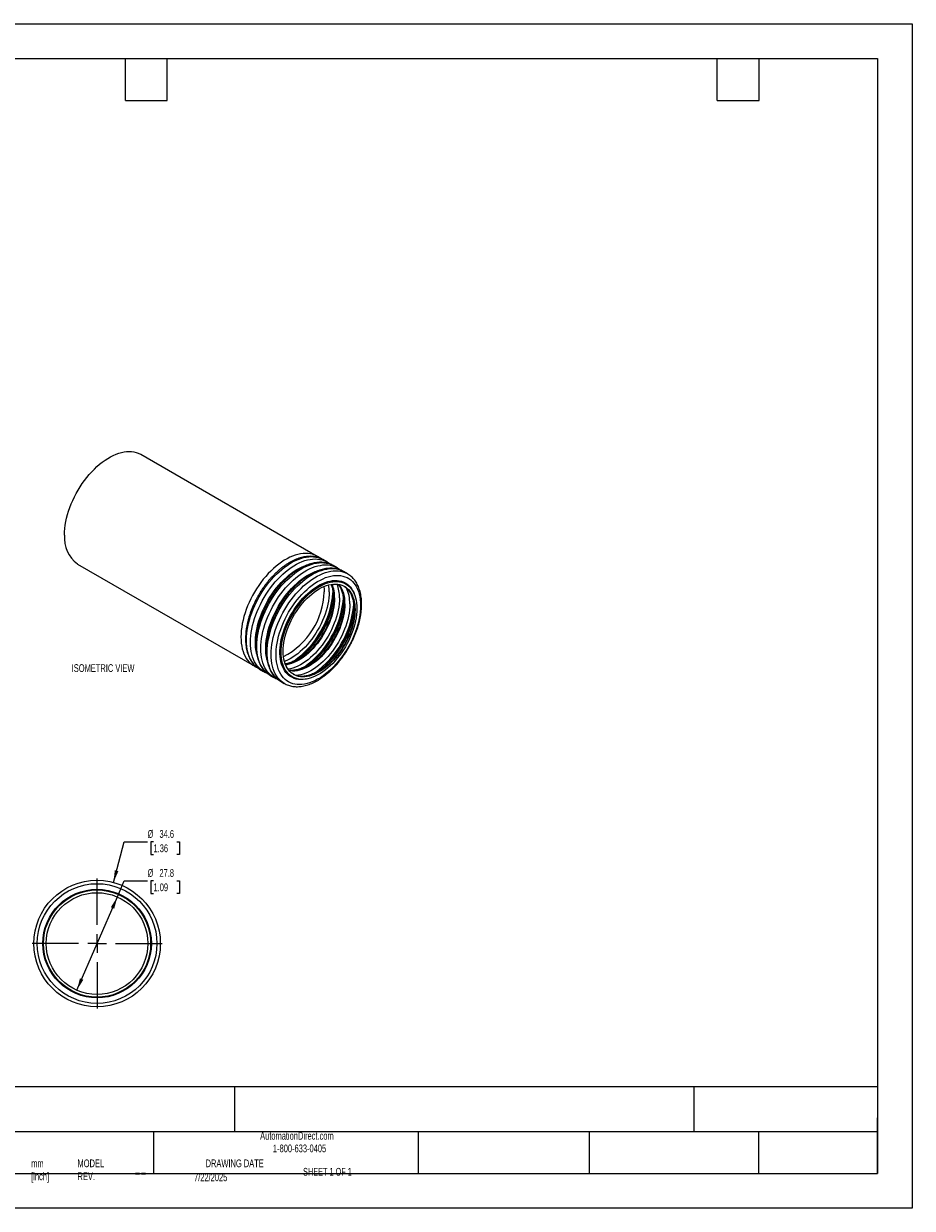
# Model space of a CAD drawing. Header units: millimetres. Extents: x 0 to 419, y 0 to 324.
# Tile 2 of 2: x 176 to 419, y 0 to 324. Entities that reach past the tile are written whole.
import ezdxf

# ---------------------------------------------------------------- set-up
doc = ezdxf.new("R2010")
doc.units = ezdxf.units.MM
doc.linetypes.add('CENTERX2', pattern=[20.32, 12.7, -2.54, 2.54, -2.54])
doc.layers.add('CENTER', color=40, linetype='CENTERX2')
doc.layers.add('DIMENSIONS', color=140, linetype='Continuous', lineweight=25)
doc.layers.add('TEXT', color=140, linetype='Continuous', lineweight=25)
doc.styles.add('SLDTEXTSTYLE0', font='TXT', dxfattribs={"width": 0.7})
doc.styles.add('SLDTEXTSTYLE1', font='TXT', dxfattribs={"width": 0.65})
doc.dimstyles.new('SLDDIMSTYLE0', dxfattribs={"dimtxt": 2.158008, "dimasz": 3.302, "dimexe": 0, "dimexo": 0.0625, "dimgap": 0.539502, "dimtad": 0, "dimtih": 1, "dimtoh": 1, "dimdec": 1, "dimrnd": 1e-09, "dimzin": 12, "dimdsep": 46, "dimtxsty": 'SLDTEXTSTYLE0', "dimsah": 1, "dimcen": 0, "dimadec": 0, "dimazin": 3, "dimtfac": 1, "dimtdec": 1, "dimtofl": 0, "dimtmove": 0, "dimatfit": 3, "dimfxl": 0, "dimfrac": 2, "dimtolj": 1, "dimtzin": 12, "dimarcsym": 0})
doc.dimstyles.new('SLDDIMSTYLE1', dxfattribs={"dimtxt": 2.158008, "dimasz": 3.302, "dimexe": 0, "dimexo": 0.0625, "dimgap": 0.539502, "dimtad": 0, "dimtih": 1, "dimtoh": 1, "dimdec": 1, "dimrnd": 1e-09, "dimzin": 12, "dimdsep": 46, "dimtxsty": 'SLDTEXTSTYLE0', "dimsah": 1, "dimcen": 0, "dimadec": 0, "dimazin": 3, "dimtfac": 1, "dimtdec": 1, "dimtofl": 0, "dimtmove": 0, "dimatfit": 3, "dimfxl": 0, "dimfrac": 2, "dimtolj": 1, "dimtzin": 12, "dimarcsym": 0})

# ---------------------------------------------------------------- blocks, each defined once
blk = doc.blocks.new('_D')
at = {"layer": 'DIMENSIONS'}
for p, q in [((200.57, 89.1), (203.54, 100.18)), ((203.54, 100.18), (209.89, 100.18)), ((211.52, 100.18), (210.79, 100.18)), ((210.79, 100.18), (210.79, 96.75)), ((217.93, 100.18), (218.66, 100.18)), ((218.66, 100.18), (218.66, 96.75)), ((210.79, 96.75), (211.52, 96.75)), ((218.66, 96.75), (217.93, 96.75))]:
    blk.add_line(p, q, dxfattribs=at)
blk.add_solid([(200.57, 89.1), (201.91, 92.16), (200.93, 92.42)], dxfattribs=at)
at = {"layer": 'DIMENSIONS', "char_height": 2.117, "attachment_point": 1, "style": 'SLDTEXTSTYLE0'}
for s, insert in [('%%c', (209.89, 103.4)), ('34.6', (213.15, 103.4)), ('1.36', (211.52, 99.48))]:
    blk.add_mtext(s, dxfattribs=dict(at, insert=insert))
blk = doc.blocks.new('_D_1')
at = {"layer": 'DIMENSIONS'}
for p, q in [((201.63, 85.14), (203.54, 89.52)), ((203.54, 89.52), (209.89, 89.52)), ((211.52, 89.52), (210.79, 89.52)), ((210.79, 89.52), (210.79, 86.09)), ((217.93, 89.52), (218.66, 89.52)), ((218.66, 89.52), (218.66, 86.09)), ((190.55, 59.64), (201.63, 85.14)), ((210.79, 86.09), (211.52, 86.09)), ((218.66, 86.09), (217.93, 86.09))]:
    blk.add_line(p, q, dxfattribs=at)
for points in [[(201.63, 85.14), (199.85, 82.31), (200.78, 81.9)], [(190.55, 59.64), (192.33, 62.47), (191.4, 62.87)]]:
    blk.add_solid(points, dxfattribs=at)
at = {"layer": 'DIMENSIONS', "char_height": 2.117, "attachment_point": 1, "style": 'SLDTEXTSTYLE0'}
for s, insert in [('%%c', (209.89, 92.74)), ('27.8', (213.15, 92.74)), ('1.09', (211.52, 88.82))]:
    blk.add_mtext(s, dxfattribs=dict(at, insert=insert))
blk = doc.blocks.new('SW_CENTERMARKSYMBOL_0')
at = {"layer": 'CENTER', "color": 0}
for p, q in [((0, 5.08), (0, 19.84)), ((-5.08, 0), (-19.84, 0)), ((0, 0), (-2.54, 0)), ((0, 0), (0, 2.54)), ((0, 0), (0, -2.54)), ((0, 0), (2.54, 0)), ((5.08, 0), (19.84, 0)), ((0, -5.08), (0, -19.84))]:
    blk.add_line(p, q, dxfattribs=at)

msp = doc.modelspace()

# ---------------------------------------------------------------- linework, layer by layer
at = {"color": 7, "linetype": 'Continuous'}
for p, q in [((0, 323.85), (419.1, 323.85)), ((419.1, 323.85), (419.1, 0)), ((419.1, 0), (0, 0))]:
    msp.add_line(p, q, dxfattribs=at)
for p, q in [((256.32, 178.24), (208.05, 206.1)), ((190.75, 176.14), (239.02, 148.27)), ((258.94, 176.73), (257.86, 177.35)), ((261.76, 175.1), (260.69, 175.72)), ((264.59, 173.46), (263.51, 174.09)), ((264.14, 170.66), (264.06, 170.71)), ((240.56, 147.39), (241.64, 146.76)), ((241.68, 146.74), (241.64, 146.76)), ((243.39, 145.75), (244.47, 145.13)), ((244.5, 145.11), (244.47, 145.13)), ((246.22, 144.12), (247.29, 143.5)), ((247.33, 143.48), (247.29, 143.5)), ((249.41, 145.33), (249.49, 145.29))]:
    msp.add_line(p, q)
at = {"flags": 128}
for points in [[(187.17, 184.06), (187.19, 184.94), (187.26, 185.85), (187.38, 186.78), (187.54, 187.72), (187.74, 188.68), (187.99, 189.64), (188.29, 190.61), (188.62, 191.58), (189, 192.55), (189.42, 193.52), (189.87, 194.48), (190.36, 195.42), (190.89, 196.35), (191.44, 197.26), (192.03, 198.14), (192.64, 199), (193.28, 199.82), (193.95, 200.62), (194.63, 201.38), (195.34, 202.1), (196.05, 202.78), (196.78, 203.41), (197.52, 204), (198.27, 204.54), (199.02, 205.02), (199.78, 205.46), (200.53, 205.84), (201.28, 206.16), (202.02, 206.43), (202.75, 206.64), (203.47, 206.79), (204.17, 206.88), (204.85, 206.92), (205.52, 206.89), (206.16, 206.8), (206.77, 206.65), (207.36, 206.44), (207.92, 206.18), (208.05, 206.1)], [(256.33, 178.23), (256.19, 178.31), (255.63, 178.58), (255.04, 178.79), (254.43, 178.93), (253.79, 179.02), (253.12, 179.05), (252.44, 179.02), (251.74, 178.93), (251.02, 178.78), (250.29, 178.57), (249.55, 178.3), (248.8, 177.97), (248.05, 177.59), (247.29, 177.16), (246.54, 176.67), (245.79, 176.13), (245.05, 175.55), (244.32, 174.91), (243.6, 174.23), (242.9, 173.51), (242.22, 172.75), (241.55, 171.96), (240.91, 171.13), (240.3, 170.27), (239.71, 169.39), (239.15, 168.48), (238.63, 167.56), (238.14, 166.61), (237.69, 165.66), (237.27, 164.69), (236.89, 163.72), (236.56, 162.75), (236.26, 161.78), (236.01, 160.81), (235.81, 159.85), (235.65, 158.91), (235.53, 157.98), (235.46, 157.08), (235.44, 156.2)], [(240.56, 147.39), (240.17, 147.63), (239.68, 148.01), (239.22, 148.44), (238.81, 148.93), (238.43, 149.46), (238.09, 150.05), (237.8, 150.68), (237.55, 151.36), (237.34, 152.08), (237.18, 152.83), (237.07, 153.63), (237, 154.45), (236.97, 155.31), (237, 156.19), (237.07, 157.1), (237.18, 158.02), (237.34, 158.97), (237.55, 159.92), (237.8, 160.89), (238.09, 161.86), (238.43, 162.83), (238.81, 163.8), (239.22, 164.77), (239.68, 165.72), (240.17, 166.67), (240.69, 167.59), (241.25, 168.5), (241.84, 169.39), (242.45, 170.24), (243.09, 171.07), (243.76, 171.87), (244.44, 172.63), (245.14, 173.35), (245.86, 174.02), (246.59, 174.66), (247.33, 175.25), (248.08, 175.78), (248.83, 176.27), (249.58, 176.71), (250.34, 177.09), (251.08, 177.41), (251.82, 177.68), (252.56, 177.89), (253.27, 178.04), (253.98, 178.13), (254.66, 178.16), (255.32, 178.13), (255.96, 178.05), (256.58, 177.9), (257.17, 177.69), (257.72, 177.43), (257.86, 177.35)], [(241.64, 146.76), (241.25, 147.01), (240.76, 147.39), (240.3, 147.82), (239.89, 148.31), (239.51, 148.84), (239.17, 149.43), (238.88, 150.06), (238.63, 150.73), (238.42, 151.45), (238.26, 152.21), (238.15, 153), (238.08, 153.83), (238.05, 154.69), (238.08, 155.57), (238.15, 156.47), (238.26, 157.4), (238.42, 158.34), (238.63, 159.3), (238.88, 160.26), (239.17, 161.24), (239.51, 162.21), (239.89, 163.18), (240.3, 164.14), (240.76, 165.1), (241.25, 166.04), (241.77, 166.97), (242.33, 167.88), (242.91, 168.76), (243.53, 169.62), (244.17, 170.45), (244.83, 171.24), (245.52, 172), (246.22, 172.72), (246.94, 173.4), (247.67, 174.04), (248.41, 174.62), (249.16, 175.16), (249.91, 175.65), (250.66, 176.08), (251.41, 176.46), (252.16, 176.79), (252.9, 177.06), (253.63, 177.27), (254.35, 177.42), (255.05, 177.51), (255.74, 177.54), (256.4, 177.51), (257.04, 177.42), (257.66, 177.28), (258.25, 177.07), (258.8, 176.8), (258.94, 176.73)], [(239.72, 151.67), (239.66, 151.91), (239.52, 152.66), (239.43, 153.45), (239.38, 154.26), (239.38, 155.11), (239.43, 155.99), (239.52, 156.88), (239.66, 157.79), (239.85, 158.72), (240.08, 159.66), (240.35, 160.6), (240.67, 161.55), (241.02, 162.5), (241.42, 163.44), (241.85, 164.37), (242.33, 165.29), (242.83, 166.2), (243.37, 167.09), (243.94, 167.95), (244.54, 168.79), (245.16, 169.6), (245.81, 170.37), (246.48, 171.11), (247.16, 171.81), (247.87, 172.46), (248.58, 173.07), (249.3, 173.64), (250.03, 174.15), (250.77, 174.62), (251.5, 175.03), (252.23, 175.38), (252.96, 175.68), (253.55, 175.88)], [(243.39, 145.75), (243, 146), (242.51, 146.38), (242.05, 146.81), (241.64, 147.3), (241.26, 147.83), (240.92, 148.42), (240.63, 149.05), (240.38, 149.72), (240.17, 150.44), (240.01, 151.2), (239.9, 151.99), (239.83, 152.82), (239.8, 153.67), (239.83, 154.56), (239.9, 155.46), (240.01, 156.39), (240.17, 157.33), (240.38, 158.29), (240.63, 159.25), (240.92, 160.23), (241.26, 161.2), (241.64, 162.17), (242.05, 163.13), (242.51, 164.09), (243, 165.03), (243.52, 165.96), (244.08, 166.87), (244.66, 167.75), (245.28, 168.61), (245.92, 169.44), (246.58, 170.23), (247.27, 170.99), (247.97, 171.71), (248.69, 172.39), (249.42, 173.02), (250.16, 173.61), (250.91, 174.15), (251.66, 174.64), (252.41, 175.07), (253.16, 175.45), (253.91, 175.78), (254.65, 176.05), (255.38, 176.26), (256.1, 176.41), (256.8, 176.5), (257.49, 176.53), (258.15, 176.5), (258.79, 176.41), (259.41, 176.27), (260, 176.06), (260.55, 175.79), (260.69, 175.72)], [(244.47, 145.13), (244.07, 145.38), (243.58, 145.76), (243.13, 146.19), (242.71, 146.67), (242.34, 147.21), (242, 147.79), (241.71, 148.43), (241.46, 149.1), (241.25, 149.82), (241.09, 150.58), (240.97, 151.37), (240.9, 152.2), (240.88, 153.05), (240.9, 153.94), (240.97, 154.84), (241.09, 155.77), (241.25, 156.71), (241.46, 157.67), (241.71, 158.63), (242, 159.6), (242.34, 160.58), (242.71, 161.55), (243.13, 162.51), (243.58, 163.47), (244.07, 164.41), (244.6, 165.34), (245.16, 166.25), (245.74, 167.13), (246.36, 167.99), (247, 168.82), (247.66, 169.61), (248.35, 170.37), (249.05, 171.09), (249.77, 171.77), (250.5, 172.4), (251.24, 172.99), (251.99, 173.53), (252.74, 174.02), (253.49, 174.45), (254.24, 174.83), (254.99, 175.16), (255.73, 175.42), (256.46, 175.63), (257.18, 175.78), (257.88, 175.88), (258.57, 175.91), (259.23, 175.88), (259.87, 175.79), (260.49, 175.64), (261.07, 175.44), (261.63, 175.17), (261.77, 175.09)], [(246.22, 144.12), (245.82, 144.37), (245.33, 144.75), (244.88, 145.18), (244.46, 145.66), (244.09, 146.2), (243.75, 146.78), (243.46, 147.42), (243.21, 148.09), (243, 148.81), (242.84, 149.57), (242.72, 150.36), (242.65, 151.19), (242.63, 152.04), (242.65, 152.92), (242.72, 153.83), (242.84, 154.76), (243, 155.7), (243.21, 156.66), (243.46, 157.62), (243.75, 158.59), (244.09, 159.57), (244.46, 160.54), (244.88, 161.5), (245.33, 162.46), (245.82, 163.4), (246.35, 164.33), (246.91, 165.24), (247.49, 166.12), (248.11, 166.98), (248.75, 167.81), (249.41, 168.6), (250.1, 169.36), (250.8, 170.08), (251.52, 170.76), (252.25, 171.39), (252.99, 171.98), (253.74, 172.52), (254.49, 173.01), (255.24, 173.44), (255.99, 173.82), (256.74, 174.15), (257.48, 174.41), (258.21, 174.62), (258.93, 174.77), (259.63, 174.87), (260.32, 174.9), (260.98, 174.87), (261.62, 174.78), (262.24, 174.63), (262.82, 174.43), (263.38, 174.16), (263.51, 174.09)], [(242.55, 150.03), (242.49, 150.27), (242.35, 151.03), (242.26, 151.81), (242.21, 152.63), (242.21, 153.48), (242.26, 154.35), (242.35, 155.25), (242.49, 156.16), (242.68, 157.09), (242.91, 158.02), (243.18, 158.97), (243.49, 159.92), (243.85, 160.86), (244.25, 161.81), (244.68, 162.74), (245.15, 163.66), (245.66, 164.57), (246.2, 165.45), (246.77, 166.32), (247.37, 167.16), (247.99, 167.96), (248.64, 168.74), (249.31, 169.47), (249.99, 170.17), (250.69, 170.83), (251.41, 171.44), (252.13, 172.01), (252.86, 172.52), (253.59, 172.98), (254.33, 173.39), (255.06, 173.75), (255.79, 174.05), (256.38, 174.25)], [(247.29, 143.5), (246.9, 143.75), (246.41, 144.12), (245.96, 144.56), (245.54, 145.04), (245.17, 145.58), (244.83, 146.16), (244.54, 146.79), (244.29, 147.47), (244.08, 148.19), (243.92, 148.94), (243.8, 149.74), (243.73, 150.56), (243.71, 151.42), (243.73, 152.3), (243.8, 153.21), (243.92, 154.14), (244.08, 155.08), (244.29, 156.03), (244.54, 157), (244.83, 157.97), (245.17, 158.94), (245.54, 159.91), (245.96, 160.88), (246.41, 161.84), (246.9, 162.78), (247.43, 163.71), (247.98, 164.61), (248.57, 165.5), (249.19, 166.36), (249.83, 167.18), (250.49, 167.98), (251.17, 168.74), (251.88, 169.46), (252.6, 170.14), (253.33, 170.77), (254.07, 171.36), (254.81, 171.9), (255.57, 172.38), (256.32, 172.82), (257.07, 173.2), (257.82, 173.52), (258.56, 173.79), (259.29, 174), (260.01, 174.15), (260.71, 174.24), (261.4, 174.27), (262.06, 174.25), (262.7, 174.16), (263.31, 174.01), (263.9, 173.8), (264.46, 173.54), (264.6, 173.46)], [(268.18, 164.78), (268.15, 163.92), (268.08, 163.03), (267.97, 162.13), (267.81, 161.21), (267.6, 160.28), (267.35, 159.33), (267.05, 158.39), (266.72, 157.44), (266.34, 156.49), (265.92, 155.56), (265.47, 154.63), (264.98, 153.71), (264.46, 152.82), (263.9, 151.94), (263.32, 151.09), (262.71, 150.27), (262.07, 149.48), (261.41, 148.72), (260.74, 148), (260.04, 147.32), (259.33, 146.69), (258.61, 146.1), (257.89, 145.56), (257.16, 145.07), (256.42, 144.63), (255.69, 144.25), (254.96, 143.92), (254.24, 143.65), (253.52, 143.44), (252.82, 143.29), (252.14, 143.19), (251.47, 143.16), (250.82, 143.19), (250.2, 143.28), (249.6, 143.42), (249.03, 143.63), (248.49, 143.89), (247.98, 144.21), (247.51, 144.59), (247.08, 145.02), (246.68, 145.5), (246.32, 146.04), (246.01, 146.62), (245.73, 147.25), (245.5, 147.93), (245.32, 148.64), (245.18, 149.39), (245.09, 150.18), (245.04, 151), (245.04, 151.85), (245.09, 152.72), (245.18, 153.61), (245.32, 154.53), (245.5, 155.45), (245.73, 156.39), (246.01, 157.34), (246.32, 158.28), (246.68, 159.23), (247.08, 160.17), (247.51, 161.11), (247.98, 162.03), (248.49, 162.94), (249.03, 163.82), (249.6, 164.69), (250.2, 165.52), (250.82, 166.33), (251.47, 167.1), (252.14, 167.84), (252.82, 168.54), (253.52, 169.2), (254.24, 169.81), (254.96, 170.37), (255.69, 170.89), (256.42, 171.35), (257.16, 171.76), (257.89, 172.12), (258.61, 172.42), (259.33, 172.66), (260.04, 172.84), (260.74, 172.96), (261.41, 173.03), (262.07, 173.03), (262.71, 172.97), (263.32, 172.86), (263.9, 172.68), (264.46, 172.45), (264.98, 172.15), (265.47, 171.8), (265.92, 171.4), (266.34, 170.94), (266.72, 170.43), (267.05, 169.87), (267.35, 169.27), (267.6, 168.61), (267.81, 167.92), (267.97, 167.19), (268.08, 166.42), (268.15, 165.61), (268.18, 164.78)], [(253.36, 144.7), (253.04, 144.65), (252.39, 144.57), (251.77, 144.56), (251.16, 144.6), (250.58, 144.7), (250.03, 144.86), (249.5, 145.08), (249.01, 145.36), (248.54, 145.69), (248.12, 146.08), (247.73, 146.52), (247.38, 147.01), (247.07, 147.54), (246.8, 148.13), (246.58, 148.76), (246.39, 149.42), (246.26, 150.13), (246.17, 150.87), (246.12, 151.64), (246.12, 152.45), (246.17, 153.27), (246.26, 154.12), (246.39, 154.98), (246.58, 155.86), (246.8, 156.75), (247.07, 157.64), (247.38, 158.54), (247.73, 159.43), (248.12, 160.32), (248.54, 161.2), (249.01, 162.06), (249.5, 162.91), (250.03, 163.74), (250.58, 164.54), (251.16, 165.31), (251.77, 166.05), (252.39, 166.76), (253.04, 167.43), (253.7, 168.06), (254.37, 168.64), (255.05, 169.18), (255.74, 169.67), (256.43, 170.11), (257.13, 170.5), (257.82, 170.83), (258.5, 171.11), (259.18, 171.33), (259.85, 171.49), (260.5, 171.6), (261.14, 171.64), (261.75, 171.63), (262.34, 171.55), (262.91, 171.42), (263.45, 171.23), (263.96, 170.98), (264.44, 170.68), (264.89, 170.32), (265.29, 169.91), (265.66, 169.44), (265.99, 168.93), (266.28, 168.37), (266.53, 167.76), (266.58, 167.61)], [(248, 146.55), (247.83, 146.78), (247.49, 147.29), (247.2, 147.85), (246.95, 148.45), (246.75, 149.09), (246.59, 149.78), (246.47, 150.5), (246.4, 151.26), (246.38, 152.04), (246.4, 152.85), (246.47, 153.69), (246.59, 154.54), (246.75, 155.41), (246.95, 156.3), (247.2, 157.19), (247.49, 158.08), (247.83, 158.97), (248.2, 159.86), (248.61, 160.74), (249.06, 161.61), (249.54, 162.46), (250.05, 163.3), (250.59, 164.11), (251.16, 164.89), (251.76, 165.64), (252.38, 166.36), (253.02, 167.04), (253.67, 167.68), (254.34, 168.27), (255.02, 168.82), (255.7, 169.33), (256.39, 169.78), (257.08, 170.18), (257.78, 170.52), (258.46, 170.81), (259.14, 171.04), (259.81, 171.22), (260.46, 171.33), (261.1, 171.39), (261.72, 171.39), (262.23, 171.33)], [(267.18, 163.96), (267.15, 163.14), (267.08, 162.31), (266.97, 161.45), (266.81, 160.58), (266.6, 159.7), (266.36, 158.81), (266.06, 157.92), (265.73, 157.03), (265.36, 156.14), (264.95, 155.26), (264.5, 154.39), (264.02, 153.53), (263.51, 152.7), (262.96, 151.89), (262.39, 151.11), (261.8, 150.36), (261.18, 149.64), (260.54, 148.96), (259.89, 148.32), (259.22, 147.73), (258.54, 147.18), (257.85, 146.67), (257.16, 146.22), (256.47, 145.82), (255.78, 145.48), (255.09, 145.19), (254.42, 144.95), (253.75, 144.78), (253.09, 144.66), (252.46, 144.61), (251.84, 144.61), (251.24, 144.68), (250.67, 144.8), (250.13, 144.98), (249.62, 145.22), (249.14, 145.52), (248.69, 145.87), (248.28, 146.28), (247.9, 146.73), (247.57, 147.24), (247.28, 147.8), (247.03, 148.4), (246.83, 149.05), (246.67, 149.73), (246.55, 150.45), (246.48, 151.21), (246.46, 152), (246.48, 152.81), (246.55, 153.64), (246.67, 154.5), (246.83, 155.37), (247.03, 156.25), (247.28, 157.14), (247.57, 158.03), (247.9, 158.93), (248.28, 159.82), (248.69, 160.7), (249.14, 161.57), (249.62, 162.42), (250.13, 163.25), (250.67, 164.06), (251.24, 164.84), (251.84, 165.59), (252.46, 166.31), (253.09, 166.99), (253.75, 167.63), (254.42, 168.23), (255.09, 168.78), (255.78, 169.28), (256.47, 169.73), (257.16, 170.13), (257.85, 170.48), (258.54, 170.77), (259.22, 171), (259.89, 171.17), (260.54, 171.29), (261.18, 171.34), (261.8, 171.34), (262.39, 171.28), (262.96, 171.15), (263.51, 170.97), (264.02, 170.73), (264.5, 170.44), (264.95, 170.08), (265.36, 169.68), (265.73, 169.22), (266.06, 168.71), (266.36, 168.15), (266.6, 167.55), (266.81, 166.9), (266.97, 166.22), (267.08, 165.5), (267.15, 164.74), (267.18, 163.96)], [(266.65, 163.65), (266.62, 162.86), (266.56, 162.05), (266.44, 161.22), (266.28, 160.38), (266.08, 159.52), (265.83, 158.66), (265.54, 157.79), (265.22, 156.93), (264.85, 156.07), (264.44, 155.21), (264, 154.38), (263.53, 153.55), (263.02, 152.75), (262.49, 151.98), (261.92, 151.23), (261.34, 150.51), (260.73, 149.83), (260.11, 149.18), (259.47, 148.58), (258.82, 148.02), (258.16, 147.5), (257.49, 147.04), (256.82, 146.63), (256.15, 146.27), (255.48, 145.96), (254.82, 145.71), (254.17, 145.52), (253.53, 145.38), (252.9, 145.31), (252.3, 145.29), (251.71, 145.33), (251.15, 145.43), (250.62, 145.59), (250.11, 145.81), (249.63, 146.08), (249.19, 146.41), (248.79, 146.8), (248.42, 147.23), (248.09, 147.72), (247.8, 148.25), (247.56, 148.83), (247.35, 149.45), (247.19, 150.11), (247.08, 150.81), (247.01, 151.54), (246.99, 152.3), (247.01, 153.09), (247.08, 153.9), (247.19, 154.73), (247.35, 155.57), (247.56, 156.43), (247.8, 157.29), (248.09, 158.16), (248.42, 159.03), (248.79, 159.89), (249.19, 160.74), (249.63, 161.58), (250.11, 162.4), (250.62, 163.2), (251.15, 163.98), (251.71, 164.73), (252.3, 165.44), (252.9, 166.13), (253.53, 166.77), (254.17, 167.37), (254.82, 167.93), (255.48, 168.45), (256.15, 168.91), (256.82, 169.33), (257.49, 169.69), (258.16, 169.99), (258.82, 170.24), (259.47, 170.44), (260.11, 170.57), (260.73, 170.65), (261.34, 170.66), (261.92, 170.62), (262.49, 170.52), (263.02, 170.36), (263.53, 170.14), (264, 169.87), (264.44, 169.54), (264.85, 169.16), (265.22, 168.72), (265.54, 168.24), (265.83, 167.7), (266.08, 167.12), (266.28, 166.5), (266.44, 165.84), (266.56, 165.14), (266.62, 164.41), (266.65, 163.65)], [(259.57, 168.5), (259.54, 167.69), (259.48, 166.85), (259.36, 166), (259.2, 165.12), (259, 164.24), (258.75, 163.35), (258.46, 162.45), (258.13, 161.56), (257.76, 160.67), (257.35, 159.78), (256.91, 158.91), (256.43, 158.06), (255.92, 157.22), (255.38, 156.4), (254.81, 155.62), (254.22, 154.86), (253.61, 154.13), (252.97, 153.44), (252.32, 152.8), (251.65, 152.19), (250.97, 151.63), (250.29, 151.11), (249.6, 150.65), (248.9, 150.23), (248.21, 149.87), (247.52, 149.57), (247.34, 149.5)], [(258.15, 169.99), (258.22, 169.26), (258.24, 168.5)], [(260.91, 166.96), (260.89, 166.17), (260.82, 165.36), (260.7, 164.53), (260.55, 163.69), (260.34, 162.83), (260.1, 161.97), (259.81, 161.1), (259.48, 160.24), (259.11, 159.38), (258.71, 158.53), (258.26, 157.69), (257.79, 156.87), (257.28, 156.06), (256.75, 155.29), (256.19, 154.54), (255.6, 153.82), (255, 153.14), (254.37, 152.49), (253.73, 151.89), (253.08, 151.33), (252.42, 150.82), (251.75, 150.35), (251.08, 149.94), (250.41, 149.58), (249.74, 149.27), (249.08, 149.02), (248.43, 148.83), (247.79, 148.69), (247.62, 148.67)], [(261.07, 166.87), (261.05, 166.08), (260.98, 165.27), (260.86, 164.44), (260.7, 163.6), (260.5, 162.74), (260.26, 161.88), (259.97, 161.01), (259.64, 160.15), (259.27, 159.29), (258.86, 158.43), (258.42, 157.6), (257.95, 156.77), (257.44, 155.97), (256.91, 155.2), (256.35, 154.45), (255.76, 153.73), (255.16, 153.05), (254.53, 152.4), (253.89, 151.8), (253.24, 151.24), (252.58, 150.72), (251.91, 150.26), (251.24, 149.85), (250.57, 149.49), (249.9, 149.18), (249.24, 148.93), (248.59, 148.74), (247.95, 148.6), (247.66, 148.56)], [(262.4, 166.87), (262.37, 166.06), (262.3, 165.22), (262.19, 164.36), (262.03, 163.49), (261.83, 162.61), (261.58, 161.72), (261.29, 160.82), (260.96, 159.93), (260.59, 159.03), (260.18, 158.15), (259.74, 157.28), (259.26, 156.42), (258.75, 155.59), (258.21, 154.77), (257.64, 153.98), (257.05, 153.23), (256.43, 152.5), (255.8, 151.81), (255.15, 151.16), (254.48, 150.56), (253.8, 149.99), (253.12, 149.48), (252.42, 149.01), (251.73, 148.6), (251.04, 148.24), (250.35, 147.93), (249.67, 147.68), (248.99, 147.49), (248.33, 147.36), (248.33, 147.36)], [(263.74, 165.33), (263.72, 164.54), (263.65, 163.73), (263.53, 162.9), (263.37, 162.06), (263.17, 161.2), (262.93, 160.34), (262.64, 159.47), (262.31, 158.61), (261.94, 157.75), (261.53, 156.89), (261.09, 156.05), (260.62, 155.23), (260.11, 154.43), (259.58, 153.65), (259.02, 152.91), (258.43, 152.19), (257.83, 151.51), (257.2, 150.86), (256.56, 150.26), (255.91, 149.7), (255.25, 149.18), (254.58, 148.72), (253.91, 148.3), (253.24, 147.94), (252.57, 147.64), (251.91, 147.39), (251.26, 147.2), (250.62, 147.06), (249.99, 146.98), (249.39, 146.97), (248.8, 147.01), (248.57, 147.04)], [(263.9, 165.24), (263.87, 164.45), (263.81, 163.64), (263.69, 162.81), (263.53, 161.96), (263.33, 161.11), (263.08, 160.25), (262.8, 159.38), (262.47, 158.51), (262.1, 157.65), (261.69, 156.8), (261.25, 155.96), (260.78, 155.14), (260.27, 154.34), (259.74, 153.56), (259.18, 152.81), (258.59, 152.1), (257.98, 151.41), (257.36, 150.77), (256.72, 150.16), (256.07, 149.6), (255.41, 149.09), (254.74, 148.63), (254.07, 148.21), (253.4, 147.85), (252.73, 147.55), (252.07, 147.3), (251.42, 147.1), (250.78, 146.97), (250.15, 146.89), (249.55, 146.88), (248.96, 146.92), (248.63, 146.97)], [(265.22, 165.24), (265.2, 164.42), (265.13, 163.59), (265.02, 162.73), (264.86, 161.86), (264.66, 160.98), (264.41, 160.08), (264.12, 159.19), (263.79, 158.29), (263.42, 157.4), (263.01, 156.52), (262.57, 155.65), (262.09, 154.79), (261.58, 153.95), (261.04, 153.14), (260.47, 152.35), (259.88, 151.59), (259.26, 150.87), (258.63, 150.18), (257.97, 149.53), (257.31, 148.92), (256.63, 148.36), (255.94, 147.85), (255.25, 147.38), (254.56, 146.97), (253.87, 146.61), (253.18, 146.3), (252.49, 146.05), (251.82, 145.86), (251.16, 145.73), (250.53, 145.65)], [(266.57, 163.7), (266.54, 162.91), (266.48, 162.1), (266.36, 161.27), (266.2, 160.42), (266, 159.57), (265.75, 158.7), (265.47, 157.84), (265.14, 156.97), (264.77, 156.11), (264.36, 155.26), (263.92, 154.42), (263.45, 153.6), (262.94, 152.8), (262.41, 152.02), (261.85, 151.27), (261.26, 150.56), (260.65, 149.87), (260.03, 149.23), (259.39, 148.62), (258.74, 148.06), (258.08, 147.55), (257.41, 147.09), (256.74, 146.67), (256.07, 146.31), (255.4, 146.01), (254.74, 145.76), (254.09, 145.56), (253.45, 145.43), (252.82, 145.35), (252.22, 145.33), (251.63, 145.38), (251.07, 145.48), (250.54, 145.64), (250.03, 145.85), (249.82, 145.97)], [(235.44, 156.2), (235.46, 155.34), (235.53, 154.51), (235.65, 153.72), (235.81, 152.96), (236.01, 152.25), (236.26, 151.57), (236.56, 150.94), (236.89, 150.35), (237.27, 149.82), (237.69, 149.33), (238.14, 148.9), (238.63, 148.52), (239.03, 148.27)]]:
    msp.add_lwpolyline(points, dxfattribs=at)
for radius in [17.3, 16.36, 14.84, 14.65, 13.9]:
    msp.add_circle((196.09, 72.39), radius)
for centre, radius, start, end in [((195.85, 183.22), 8.72, 174.4614, 234.2264), ((237.48, 169.24), 20.77, 297.519, 357.9789), ((247.39, 168.55), 12.18, 359.7677, 8.8417), ((251.25, 167.16), 9.66, 358.8304, 20.8454), ((251.48, 167.07), 9.59, 358.7839, 21.6491), ((251.98, 167.07), 10.42, 358.9122, 20.0429), ((255.6, 165.75), 8.15, 357.0389, 36.3919), ((261.53, 166.27), 5.11, 60.2258, 82.041), ((255.81, 165.67), 8.1, 356.9701, 37.2599), ((259.64, 164.4), 6.96, 354.1834, 54.0658), ((255.22, 165.47), 10, 358.6522, 24.6862), ((235.12, 170.5), 25.6, 305.3271, 355.0017), ((234, 171.15), 27.12, 311.9056, 347.6354), ((237.95, 168.86), 25.6, 305.3271, 355.0017), ((236.83, 169.52), 27.12, 311.9056, 347.6354), ((240.78, 167.23), 25.6, 305.3271, 355.0017), ((239.66, 167.89), 27.12, 311.9056, 347.6354), ((251.98, 149.74), 5.1, 218.6792, 239.7849)]:
    msp.add_arc(centre, radius, start, end)
for points, knots in [([(257.86, 177.34), (257.72, 177.42), (257.41, 177.6), (256.89, 177.82), (256.3, 178.01), (255.69, 178.14), (255.05, 178.22), (254.4, 178.25), (253.73, 178.23), (253.04, 178.15), (252.34, 178.01), (251.62, 177.82), (250.9, 177.58), (250.18, 177.28), (249.45, 176.94), (248.85, 176.61), (248.24, 176.25), (247.63, 175.85), (246.91, 175.34), (246.2, 174.78), (245.5, 174.18), (244.82, 173.54), (244.15, 172.86), (243.5, 172.15), (242.86, 171.41), (242.25, 170.63), (241.66, 169.83), (241.1, 169.01), (240.56, 168.16), (240.05, 167.29), (239.58, 166.41), (239.13, 165.51), (238.72, 164.6), (238.34, 163.69), (238, 162.77), (237.7, 161.85), (237.43, 160.93), (237.2, 160.01), (237.02, 159.1), (236.87, 158.21), (236.77, 157.32), (236.71, 156.45), (236.69, 155.6), (236.72, 154.77), (236.79, 153.97), (236.9, 153.19), (237.06, 152.44), (237.26, 151.73), (237.5, 151.05), (237.79, 150.41), (238.12, 149.81), (238.48, 149.26), (238.89, 148.76), (239.32, 148.3), (239.8, 147.89), (240.22, 147.59), (240.49, 147.43), (240.58, 147.38)], [0, 0, 0, 0, 0.013743, 0.031575, 0.049427, 0.067343, 0.085358, 0.103495, 0.121767, 0.14017, 0.158693, 0.177316, 0.196018, 0.214774, 0.233567, 0.251867, 0.261833, 0.280653, 0.299463, 0.318262, 0.337048, 0.35582, 0.374579, 0.393325, 0.41206, 0.430786, 0.449504, 0.468216, 0.486924, 0.505631, 0.524338, 0.543047, 0.561759, 0.580478, 0.599205, 0.617942, 0.636691, 0.655454, 0.674233, 0.693028, 0.711842, 0.730672, 0.749519, 0.768379, 0.787247, 0.806111, 0.824958, 0.843769, 0.862524, 0.881198, 0.899766, 0.918206, 0.936506, 0.954664, 0.972691, 0.990614, 1, 1, 1, 1]), ([(257.08, 177.73), (257.08, 177.73), (256.92, 177.86), (256.67, 178.03), (256.41, 178.18), (256.33, 178.23)], [0, 0, 0, 0, 0.0002645, 0.6854021, 1, 1, 1, 1]), ([(260.69, 175.71), (260.55, 175.79), (260.24, 175.97), (259.71, 176.19), (259.13, 176.37), (258.51, 176.51), (257.88, 176.59), (257.23, 176.62), (256.55, 176.59), (255.87, 176.51), (255.16, 176.38), (254.45, 176.19), (253.73, 175.95), (253.01, 175.65), (252.28, 175.31), (251.67, 174.98), (251.07, 174.61), (250.46, 174.22), (249.74, 173.7), (249.03, 173.15), (248.33, 172.55), (247.65, 171.91), (246.98, 171.23), (246.32, 170.52), (245.69, 169.77), (245.08, 169), (244.49, 168.2), (243.93, 167.37), (243.39, 166.52), (242.88, 165.66), (242.4, 164.77), (241.96, 163.88), (241.55, 162.97), (241.17, 162.06), (240.83, 161.14), (240.52, 160.22), (240.26, 159.3), (240.03, 158.38), (239.85, 157.47), (239.7, 156.57), (239.6, 155.69), (239.54, 154.82), (239.52, 153.97), (239.55, 153.14), (239.62, 152.33), (239.73, 151.56), (239.89, 150.81), (240.09, 150.09), (240.33, 149.42), (240.62, 148.78), (240.95, 148.18), (241.31, 147.63), (241.71, 147.12), (242.15, 146.67), (242.62, 146.26), (243.04, 145.95), (243.32, 145.8), (243.41, 145.75)], [0, 0, 0, 0, 0.013743, 0.031575, 0.049427, 0.067343, 0.085358, 0.103495, 0.121767, 0.14017, 0.158693, 0.177316, 0.196018, 0.214774, 0.233567, 0.251867, 0.261833, 0.280653, 0.299463, 0.318262, 0.337048, 0.35582, 0.374579, 0.393325, 0.41206, 0.430786, 0.449504, 0.468216, 0.486924, 0.505631, 0.524338, 0.543047, 0.561759, 0.580478, 0.599205, 0.617942, 0.636691, 0.655454, 0.674233, 0.693028, 0.711842, 0.730672, 0.749519, 0.768379, 0.787247, 0.806111, 0.824958, 0.843769, 0.862524, 0.881198, 0.899766, 0.918206, 0.936506, 0.954664, 0.972691, 0.990614, 1, 1, 1, 1]), ([(263.52, 174.08), (263.38, 174.16), (263.07, 174.33), (262.54, 174.55), (261.95, 174.74), (261.34, 174.88), (260.71, 174.96), (260.05, 174.99), (259.38, 174.96), (258.69, 174.88), (257.99, 174.75), (257.28, 174.56), (256.56, 174.31), (255.83, 174.02), (255.11, 173.67), (254.5, 173.34), (253.9, 172.98), (253.29, 172.59), (252.57, 172.07), (251.86, 171.51), (251.16, 170.91), (250.47, 170.27), (249.8, 169.6), (249.15, 168.88), (248.52, 168.14), (247.91, 167.37), (247.32, 166.57), (246.75, 165.74), (246.22, 164.89), (245.71, 164.02), (245.23, 163.14), (244.79, 162.24), (244.37, 161.34), (244, 160.42), (243.66, 159.5), (243.35, 158.58), (243.09, 157.66), (242.86, 156.75), (242.67, 155.84), (242.53, 154.94), (242.43, 154.06), (242.37, 153.19), (242.35, 152.34), (242.38, 151.51), (242.45, 150.7), (242.56, 149.92), (242.72, 149.18), (242.92, 148.46), (243.16, 147.78), (243.45, 147.15), (243.77, 146.55), (244.14, 146), (244.54, 145.49), (244.98, 145.03), (245.45, 144.63), (245.87, 144.32), (246.14, 144.17), (246.24, 144.12)], [0, 0, 0, 0, 0.013743, 0.0315749, 0.0494271, 0.0673429, 0.0853577, 0.1034955, 0.121767, 0.1401704, 0.1586933, 0.1773165, 0.1960176, 0.2147742, 0.2335667, 0.2518666, 0.2618333, 0.2806529, 0.2994628, 0.3182617, 0.3370477, 0.3558199, 0.3745787, 0.393325, 0.4120601, 0.4307856, 0.4495035, 0.4682156, 0.486924, 0.5056306, 0.5243376, 0.5430466, 0.5617594, 0.5804781, 0.599205, 0.6179419, 0.636691, 0.6554541, 0.6742327, 0.6930283, 0.7118415, 0.7306722, 0.7495191, 0.7683792, 0.7872471, 0.8061112, 0.8249578, 0.8437694, 0.8625243, 0.8811979, 0.8997656, 0.9182061, 0.9365061, 0.9546637, 0.9726911, 0.9906145, 1, 1, 1, 1]), ([(259.75, 176.16), (259.69, 176.21), (259.47, 176.39), (259.2, 176.58), (258.98, 176.7), (258.94, 176.72)], [0, 0, 0, 0, 0.239734, 0.858227, 1, 1, 1, 1]), ([(262.58, 174.53), (262.52, 174.58), (262.3, 174.76), (262.03, 174.95), (261.81, 175.07), (261.77, 175.09)], [0, 0, 0, 0, 0.239734, 0.858227, 1, 1, 1, 1]), ([(247.34, 143.48), (247.42, 143.44), (247.67, 143.29), (248.12, 143.09), (248.7, 142.88), (249.31, 142.74), (249.94, 142.64), (250.59, 142.6), (251.26, 142.61), (251.94, 142.68), (252.64, 142.8), (253.35, 142.98), (254.07, 143.21), (254.79, 143.49), (255.52, 143.82), (256.25, 144.21), (256.98, 144.64), (257.7, 145.12), (258.42, 145.65), (259.12, 146.22), (259.82, 146.83), (260.5, 147.48), (261.17, 148.16), (261.82, 148.88), (262.44, 149.63), (263.05, 150.42), (263.63, 151.22), (264.19, 152.05), (264.72, 152.91), (265.22, 153.78), (265.69, 154.67), (266.13, 155.57), (266.53, 156.47), (266.9, 157.39), (267.23, 158.31), (267.53, 159.23), (267.78, 160.15), (268, 161.06), (268.17, 161.97), (268.31, 162.87), (268.4, 163.75), (268.45, 164.61), (268.46, 165.46), (268.42, 166.28), (268.34, 167.08), (268.21, 167.85), (268.04, 168.59), (267.83, 169.3), (267.58, 169.96), (267.28, 170.59), (266.95, 171.18), (266.57, 171.72), (266.16, 172.21), (265.71, 172.66), (265.23, 173.05), (264.86, 173.32), (264.64, 173.43), (264.59, 173.46)], [0, 0, 0, 0, 0.007689, 0.025568, 0.043455, 0.061395, 0.079427, 0.097578, 0.115861, 0.134278, 0.152819, 0.171465, 0.190195, 0.208986, 0.227818, 0.246673, 0.265538, 0.2844, 0.303254, 0.322096, 0.340925, 0.359741, 0.378543, 0.397333, 0.416112, 0.434881, 0.453644, 0.472401, 0.491155, 0.509908, 0.528662, 0.547418, 0.566179, 0.584945, 0.603721, 0.622507, 0.641306, 0.660119, 0.678949, 0.697795, 0.716659, 0.735541, 0.754438, 0.773348, 0.792262, 0.81117, 0.830057, 0.848903, 0.867686, 0.886382, 0.904966, 0.923418, 0.941727, 0.959896, 0.977939, 0.995886, 1, 1, 1, 1]), ([(260.14, 170.57), (260.18, 170.47), (260.28, 170.19), (260.4, 169.68), (260.52, 169.06), (260.6, 168.41), (260.64, 167.72), (260.64, 167.01), (260.6, 166.27), (260.52, 165.51), (260.41, 164.73), (260.25, 163.94), (260.06, 163.13), (259.82, 162.32), (259.55, 161.5), (259.25, 160.68), (258.91, 159.86), (258.53, 159.05), (258.12, 158.25), (257.69, 157.46), (257.22, 156.68), (256.73, 155.93), (256.21, 155.2), (255.67, 154.5), (255.11, 153.82), (254.54, 153.18), (253.95, 152.57), (253.35, 152), (252.74, 151.47), (252.12, 150.98), (251.5, 150.54), (250.88, 150.14), (250.27, 149.78), (249.66, 149.48), (249.05, 149.22), (248.46, 149.02), (247.97, 148.88), (247.69, 148.82), (247.59, 148.81)], [0, 0, 0, 0, 0.016292, 0.044897, 0.073386, 0.10181, 0.130205, 0.158596, 0.186996, 0.215417, 0.243865, 0.272343, 0.300851, 0.329389, 0.357952, 0.386539, 0.415144, 0.443765, 0.472396, 0.501034, 0.529675, 0.558312, 0.586941, 0.615559, 0.644159, 0.672738, 0.701292, 0.729818, 0.75831, 0.786767, 0.815187, 0.843571, 0.871921, 0.900245, 0.928553, 0.956863, 0.985196, 1, 1, 1, 1]), ([(262.12, 170.57), (262.22, 170.43), (262.41, 170.16), (262.67, 169.69), (262.89, 169.18), (263.08, 168.63), (263.23, 168.05), (263.35, 167.43), (263.43, 166.77), (263.47, 166.09), (263.47, 165.38), (263.43, 164.64), (263.35, 163.88), (263.23, 163.1), (263.08, 162.31), (262.88, 161.5), (262.65, 160.69), (262.38, 159.87), (262.08, 159.05), (261.73, 158.23), (261.36, 157.42), (260.95, 156.61), (260.51, 155.82), (260.05, 155.05), (259.56, 154.3), (259.04, 153.57), (258.5, 152.86), (257.94, 152.19), (257.37, 151.55), (256.78, 150.94), (256.18, 150.37), (255.57, 149.84), (254.95, 149.35), (254.33, 148.9), (253.71, 148.5), (253.1, 148.15), (252.48, 147.85), (251.88, 147.59), (251.29, 147.38), (250.71, 147.22), (250.15, 147.11), (249.61, 147.05), (249.08, 147.04), (248.73, 147.06), (248.56, 147.09), (248.55, 147.09)], [0, 0, 0, 0, 0.024014, 0.048506, 0.072692, 0.096651, 0.120456, 0.144163, 0.167816, 0.191446, 0.215071, 0.238705, 0.262355, 0.286029, 0.309727, 0.333451, 0.357199, 0.380968, 0.404757, 0.428561, 0.452378, 0.476204, 0.500036, 0.523869, 0.5477, 0.571524, 0.595338, 0.619139, 0.642921, 0.666683, 0.69042, 0.714131, 0.737812, 0.761462, 0.785082, 0.808674, 0.832243, 0.855801, 0.879359, 0.902937, 0.926567, 0.950293, 0.974174, 0.998279, 1, 1, 1, 1]), ([(263.66, 170.07), (263.72, 170.03), (263.93, 169.92), (264.25, 169.68), (264.61, 169.34), (264.94, 168.96), (265.24, 168.53), (265.49, 168.06), (265.72, 167.55), (265.91, 167), (266.06, 166.42), (266.18, 165.79), (266.25, 165.14), (266.29, 164.46), (266.29, 163.74), (266.26, 163), (266.18, 162.25), (266.06, 161.47), (265.91, 160.67), (265.71, 159.87), (265.48, 159.05), (265.21, 158.23), (264.9, 157.41), (264.56, 156.6), (264.19, 155.78), (263.78, 154.98), (263.34, 154.19), (262.88, 153.42), (262.38, 152.67), (261.87, 151.94), (261.33, 151.23), (260.77, 150.56), (260.2, 149.91), (259.61, 149.31), (259.01, 148.74), (258.4, 148.21), (257.78, 147.72), (257.16, 147.27), (256.54, 146.87), (255.92, 146.52), (255.31, 146.21), (254.71, 145.96), (254.12, 145.75), (253.54, 145.59), (252.98, 145.48), (252.44, 145.42), (251.91, 145.41), (251.41, 145.45), (250.95, 145.52), (250.68, 145.61), (250.56, 145.65)], [0, 0, 0, 0, 0.010634, 0.033327, 0.055915, 0.078224, 0.100187, 0.12182, 0.143183, 0.164346, 0.185372, 0.206311, 0.227203, 0.248075, 0.268943, 0.289818, 0.310708, 0.331618, 0.35255, 0.373504, 0.39448, 0.415475, 0.436487, 0.457512, 0.478549, 0.499594, 0.520644, 0.541695, 0.562744, 0.583788, 0.604822, 0.625844, 0.646851, 0.667839, 0.688805, 0.709748, 0.730665, 0.751554, 0.772417, 0.793255, 0.814073, 0.834881, 0.855689, 0.876515, 0.897387, 0.918343, 0.939436, 0.960728, 0.982286, 1, 1, 1, 1]), ([(239.04, 148.27), (239.17, 148.2), (239.41, 148.05), (239.68, 147.95), (239.8, 147.9)], [0, 0, 0, 0, 0.526681, 1, 1, 1, 1]), ([(241.68, 146.75), (241.76, 146.7), (242.01, 146.55), (242.3, 146.42), (242.53, 146.34), (242.55, 146.33)], [0, 0, 0, 0, 0.2725227, 0.9061528, 1, 1, 1, 1]), ([(250.06, 145.84), (250.05, 145.85), (249.96, 145.88), (249.89, 145.93), (249.82, 145.97)], [0, 0, 0, 0, 0.124526, 1, 1, 1, 1]), ([(244.51, 145.11), (244.59, 145.07), (244.84, 144.92), (245.13, 144.78), (245.35, 144.71), (245.38, 144.7)], [0, 0, 0, 0, 0.272523, 0.906153, 1, 1, 1, 1])]:
    msp.add_open_spline(points, degree=3, knots=knots)
at = {"layer": 'TEXT'}
for p, q in [((9.52, 314.32), (409.57, 314.32)), ((203.83, 302.89), (203.83, 314.32)), ((215.26, 302.89), (215.26, 314.32)), ((365.76, 302.89), (365.76, 314.32)), ((377.19, 302.89), (377.19, 314.32)), ((409.57, 314.32), (409.57, 9.52)), ((203.83, 302.89), (215.26, 302.89)), ((365.76, 302.89), (377.19, 302.89)), ((409.57, 33.19), (9.52, 33.19)), ((233.64, 33.19), (233.64, 20.95)), ((359.36, 33.19), (359.36, 20.95)), ((409.57, 9.52), (409.57, 24.77)), ((409.57, 20.95), (9.52, 20.95)), ((211.5, 20.95), (211.5, 9.52)), ((283.95, 20.95), (283.95, 9.52)), ((330.7, 20.95), (330.7, 9.52)), ((377.02, 20.95), (377.02, 9.52)), ((9.52, 9.52), (409.57, 9.52))]:
    msp.add_line(p, q, dxfattribs=at)

# ---------------------------------------------------------------- block references
at = {"layer": 'CENTER'}
msp.add_blockref('SW_CENTERMARKSYMBOL_0', (196.09, 72.39), dxfattribs=at)

# ---------------------------------------------------------------- texts
at = {"color": 179, "linetype": 'Continuous', "lineweight": 18, "char_height": 2.1167, "attachment_point": 1, "style": 'SLDTEXTSTYLE0'}
for s, insert in [('AutomationDirect.com', (240.69, 20.88)), ('1-800-633-0405', (244.19, 17.44))]:
    msp.add_mtext(s, dxfattribs=dict(at, insert=insert))
at = {"layer": 'DIMENSIONS', "insert": (189.15, 148.75), "char_height": 2.1167, "attachment_point": 1, "style": 'SLDTEXTSTYLE0'}
msp.add_mtext('ISOMETRIC VIEW', dxfattribs=at)
at = {"layer": 'TEXT'}
for s, insert, char_height, attachment_point, style in [('MODEL ^JREV.', (190.73, 13.36), 2.1167, 1, 'SLDTEXTSTYLE0'), ('DRAWING DATE', (233.73, 13.36), 2.1167, 2, 'SLDTEXTSTYLE0'), ('mm^J[inch]', (178.06, 13.33), 2.117, 1, 'SLDTEXTSTYLE0'), ('--', (206.3, 12.73), 5.292, 1, 'SLDTEXTSTYLE0'), ('SHEET 1 OF 1', (252.44, 11.05), 2.1167, 1, 'SLDTEXTSTYLE1'), ('7/22/2025', (222.61, 9.54), 2.117, 1, 'SLDTEXTSTYLE0')]:
    msp.add_mtext(s, dxfattribs=dict(at, insert=insert, char_height=char_height, attachment_point=attachment_point, style=style))

# ---------------------------------------------------------------- dimensions: what is measured, and where the dimension line sits
at = {"layer": 'DIMENSIONS'}
for p1, p2, dimstyle, picture, middle in [((191.61, 55.68), (200.57, 89.1), 'SLDDIMSTYLE0', '_D', (214.72, 100.18)), ((201.63, 85.14), (190.55, 59.64), 'SLDDIMSTYLE1', '_D_1', (214.72, 89.52))]:
    dim = msp.add_diameter_dim_2p(p1=p1, p2=p2, dimstyle=dimstyle, dxfattribs=at)
    dim.commit()
    dim.dimension.update_dxf_attribs({"geometry": picture, "text_midpoint": middle, "dimtype": 163})

doc.saveas('drawing.dxf')
